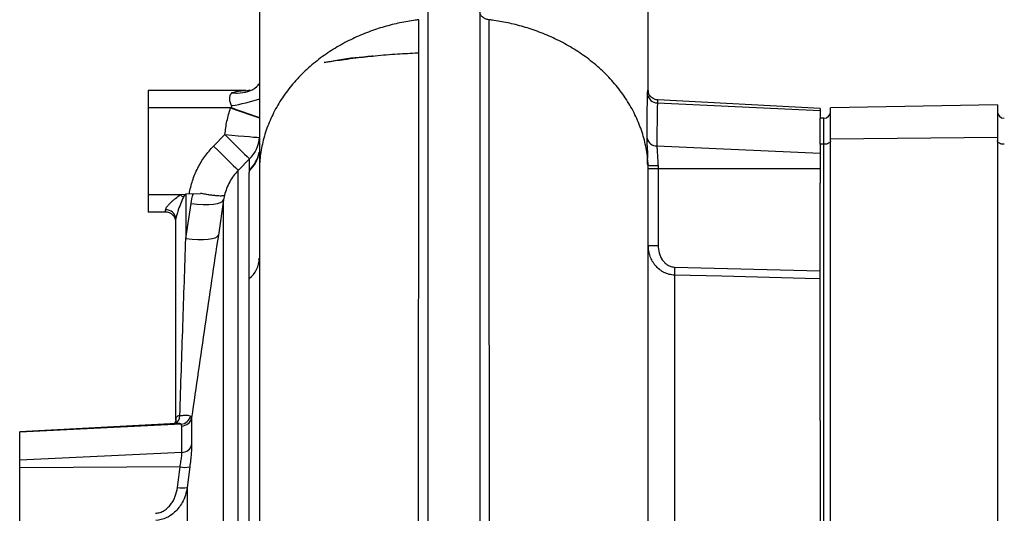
# Model space of a CAD drawing. Header units: millimetres. Extents: x 1593 to 4614, y 2291 to 3744.
# Tile 5 of 9: x 1710 to 2277, y 3135 to 3419. Entities that reach past the tile are written whole.
import ezdxf

# ---------------------------------------------------------------- set-up
doc = ezdxf.new("R2010")
doc.units = ezdxf.units.MM
doc.header["$LTSCALE"] = 2

msp = doc.modelspace()

# ---------------------------------------------------------------- linework, layer by layer
at = {"color": 7, "linetype": 'Continuous', "lineweight": 25}
for p, q in [((1945.48, 3466.87), (1945.48, 2916.92)), ((1975.48, 3466.87), (1975.48, 2916.92)), ((1840.97, 3378.63), (1784.48, 3378.63)), ((1784.48, 3378.63), (1784.48, 3368.63)), ((1784.48, 3368.63), (1784.48, 3318.63)), ((1831.96, 3368.63), (1784.48, 3368.63)), ((1831.96, 3368.63), (1832.21, 3368.86)), ((2077.68, 3371.52), (2171.48, 3367.14)), ((2077.94, 3373.19), (2077.88, 3373.19)), ((2171.48, 3368.29), (2077.94, 3373.19)), ((2171.48, 3368.29), (2171.48, 3367.14)), ((2273.48, 3370.41), (2177.48, 3368.74)), ((2177.48, 3350.68), (2177.48, 3368.74)), ((2273.48, 3370.41), (2273.48, 3351.52)), ((2171.48, 3367.14), (2171.48, 3362.63)), ((2171.48, 3347.77), (2171.48, 3362.63)), ((2173.48, 3362.63), (2171.48, 3362.63)), ((2173.48, 3347.63), (2173.48, 3362.63)), ((1822.17, 3346.64), (1828.7, 3353.23)), ((2273.48, 3351.52), (2177.48, 3350.68)), ((2273.48, 3351.52), (2273.48, 2962.52)), ((2077.45, 3346.7), (2171.48, 3342.56)), ((2171.48, 3347.77), (2171.48, 3342.56)), ((2173.48, 3347.63), (2171.48, 3347.63)), ((2173.48, 2958.63), (2173.48, 3347.63)), ((2177.48, 2961.68), (2177.48, 3350.68)), ((1848.34, 3342.68), (1848.4, 3343.05)), ((2171.48, 3342.56), (2171.48, 3333.78)), ((1842.84, 3339.21), (1836.31, 3332.63)), ((1836.31, 2996.72), (1836.31, 3332.63)), ((2072.48, 3323.51), (2072.48, 3330.14)), ((2078.12, 3333.78), (2171.48, 3333.78)), ((2171.48, 3333.78), (2171.48, 3325.27)), ((1848.48, 3327.67), (1848.48, 3326.97)), ((2171.48, 3188.59), (2171.48, 3325.27)), ((1803.01, 3318.63), (1784.48, 3318.63)), ((1784.48, 3318.63), (1784.48, 3308.63)), ((1803.14, 3318.77), (1806.02, 3318.92)), ((1806.02, 3318.92), (1806.16, 3318.93)), ((1810.35, 3319.15), (1806.16, 3318.93)), ((1806.16, 3318.93), (1806.16, 3293.3)), ((1810.35, 3319.15), (1814.67, 3319.38)), ((1828.41, 3318.33), (1827.9, 3315.57)), ((1806.16, 3293.3), (1809.19, 3313.5)), ((1827.9, 3315.57), (1824.87, 3295.39)), ((1827.9, 2999.31), (1827.9, 3315.57)), ((1794.48, 3308.63), (1784.48, 3308.63)), ((1794.48, 3308.63), (1794.48, 3309.92)), ((1800.48, 3188.81), (1800.48, 3304.69)), ((2072.48, 3289.37), (2078.16, 3289.37)), ((2087.64, 3276.93), (2171.48, 3274.85)), ((1800.83, 3186.8), (1710.48, 3182.06)), ((1800.48, 3189.83), (1800.36, 3187.66)), ((1809.5, 3190.2), (1809.5, 3174.65)), ((2171.48, 3188.59), (2171.48, 3117.67)), ((1803.53, 3186.42), (1710.48, 3181.78)), ((1710.48, 3181.78), (1710.48, 3182.06)), ((1710.48, 3165.81), (1710.48, 3181.78)), ((1803.89, 3185.4), (1803.53, 3186.42)), ((1803.89, 3170.16), (1803.89, 3185.4)), ((1803.89, 3170.16), (1710.48, 3165.81)), ((1710.48, 3161.26), (1710.48, 3165.81)), ((1802.8, 3161.9), (1710.48, 3161.26)), ((1710.48, 3127.39), (1710.48, 3161.26)), ((1808.41, 3161.87), (1806.92, 3150.01)), ((1806.92, 3150.01), (1806.92, 3073.16))]:
    msp.add_line(p, q, dxfattribs=at)
at = {"color": 8, "linetype": 'Continuous', "lineweight": 25}
msp.add_line((1848.48, 3331.94), (1848.48, 3327.32), dxfattribs=at)
at = {"color": 8, "linetype": 'Continuous', "lineweight": 25, "flags": 128}
for points in [[(1940.13, 3102.4), (1940.15, 3136.97), (1940.18, 3170.77), (1940.2, 3206.74), (1940.22, 3241.72), (1940.25, 3275.47), (1940.27, 3307.77), (1940.29, 3338.39), (1940.32, 3367.27), (1940.34, 3394.34), (1940.37, 3419.42), (1940.37, 3419.42), (1940.37, 3419.42)], [(1831.96, 3368.63), (1835.55, 3367.39), (1839.01, 3366.18), (1842.21, 3365.07), (1845.04, 3364.09), (1847.39, 3363.27), (1848.6, 3362.85)], [(1832.21, 3368.86), (1835.76, 3367.59), (1839.19, 3366.39), (1842.36, 3365.29), (1845.17, 3364.33), (1847.51, 3363.55), (1848.63, 3363.2)]]:
    msp.add_lwpolyline(points, dxfattribs=at)
at = {"color": 7, "linetype": 'Continuous', "lineweight": 25, "flags": 128}
for points in [[(1828.7, 3353.23), (1832.56, 3352.91), (1836.27, 3352.59), (1839.7, 3352.31), (1842.71, 3352.05), (1845.19, 3351.85), (1847.05, 3351.69), (1848.21, 3351.59), (1848.63, 3351.56)], [(1828.7, 3353.23), (1831.3, 3350.65), (1833.82, 3348.15), (1836.17, 3345.83), (1838.26, 3343.76), (1840.02, 3342.01), (1841.41, 3340.64), (1842.35, 3339.7), (1842.84, 3339.21)], [(1822.17, 3346.64), (1824.78, 3344.06), (1827.29, 3341.57), (1829.64, 3339.25), (1831.72, 3337.18), (1833.49, 3335.43), (1834.87, 3334.06), (1835.82, 3333.12), (1836.31, 3332.63)], [(2177.48, 3349.63), (2177.4, 3349.24), (2177.17, 3348.87), (2176.8, 3348.52), (2176.31, 3348.22), (2175.7, 3347.97), (2175.01, 3347.78), (2174.26, 3347.67), (2173.48, 3347.63)], [(2277.48, 3347.63), (2276.7, 3347.67), (2275.95, 3347.78), (2275.25, 3347.97), (2274.65, 3348.22), (2274.15, 3348.52), (2273.78, 3348.87), (2273.55, 3349.24), (2273.48, 3349.63)], [(2072.44, 3333.65), (2072.56, 3333.65), (2072.89, 3333.66), (2073.42, 3333.67), (2074.12, 3333.69), (2074.97, 3333.71), (2075.95, 3333.73), (2077.01, 3333.75), (2078.12, 3333.78)], [(1803.01, 3318.63), (1803.24, 3318.44), (1803.46, 3318.25), (1803.68, 3318.06), (1803.9, 3317.87), (1804.11, 3317.69), (1804.33, 3317.5), (1804.54, 3317.32), (1804.75, 3317.14)], [(1809.19, 3313.5), (1812.75, 3313.13), (1816.16, 3312.94), (1819.3, 3312.94), (1822.08, 3313.13), (1824.39, 3313.51), (1826.17, 3314.05), (1827.35, 3314.75), (1827.9, 3315.57)], [(1806.16, 3293.3), (1809.72, 3292.94), (1813.12, 3292.75), (1816.26, 3292.76), (1819.03, 3292.95), (1821.35, 3293.32), (1823.13, 3293.87), (1824.31, 3294.56), (1824.87, 3295.39)], [(2171.48, 3270.2), (2162.81, 3270.42), (2114.89, 3271.62), (2087.64, 3272.3)]]:
    msp.add_lwpolyline(points, dxfattribs=at)
at = {"color": 8, "linetype": 'Continuous', "lineweight": 25}
for centre, radius, start, end in [((1817.65, 3467.03), 98.22, 278.6805, 288.4563), ((1829.93, 3345.99), 18.7, 313.4336, 349.7884), ((1829.37, 3346.74), 19.34, 314.1498, 348.552), ((1797.75, 3191.11), 4.95, 298.5129, 3.5194)]:
    msp.add_arc(centre, radius, start, end, dxfattribs=at)
at = {"color": 7, "linetype": 'Continuous', "lineweight": 25}
for centre, radius, start, end in [((2077.71, 3377.28), 5.76, 188.8233, 269.6705), ((2173.48, 3366.63), 4, 270, 0), ((2277.48, 3366.63), 4, 180, 270), ((1828.95, 3353.25), 19.75, 314.6918, 355.0745), ((2077.33, 3352.35), 5.66, 192.1385, 271.2019), ((1794.84, 3304.27), 5.65, 4.1933, 93.6535), ((1794.48, 3302.63), 6, 0, 90), ((1833.41, 3282.33), 15.07, 307.6713, 358.6806), ((2166.89, 3274.62), 79.28, 178.327, 181.673), ((1802.79, 3192.7), 6.32, 276.7392, 345.1526), ((1803.71, 3191.29), 5.89, 271.7282, 349.2691), ((1803.86, 3175.95), 5.79, 270.2823, 347.0519), ((1805.67, 3175.5), 13.91, 258.0816, 281.3586), ((1804.15, 3163.74), 14.01, 258.3133, 281.4232)]:
    msp.add_arc(centre, radius, start, end, dxfattribs=at)
for centre, major_axis, ratio, start_param, end_param in [((1806.48, 3274.24), (0, -46.36), 0.258819, 3.423774, 3.434373), ((1806.48, 3274.24), (0, 44.81), 0.133894, 0.076062, 0.29278), ((1806.48, 3189.47), (3.21, 5.72), 0.886144, 2.101124, 2.135773)]:
    msp.add_ellipse(centre, major_axis=major_axis, ratio=ratio, start_param=start_param, end_param=end_param, dxfattribs=at)
for points, knots in [([(2072.48, 3377.87), (2072.48, 3380.17), (2072.48, 3387.37), (2072.48, 3400.71), (2072.48, 3417.82), (2072.48, 3435.65), (2072.48, 3448.26), (2072.48, 3454.39)], [0, 0, 0, 0, 0.1070947, 0.334485, 0.5607743, 0.7861386, 1, 1, 1, 1]), ([(1848.48, 3450.97), (1848.48, 3442.5), (1848.48, 3425.54), (1848.48, 3402.44), (1848.48, 3382.87), (1848.48, 3366.92), (1848.48, 3352.82), (1848.48, 3341.25), (1848.48, 3334.46), (1848.48, 3332.29)], [0, 0, 0, 0, 0.176749, 0.354194, 0.532616, 0.667259, 0.802121, 0.936805, 1, 1, 1, 1]), ([(1940.37, 3419.42), (1939.68, 3419.33), (1936.09, 3418.86), (1929.47, 3417.71), (1920.43, 3415.46), (1911.29, 3412.43), (1902.2, 3408.58), (1893.29, 3403.86), (1884.72, 3398.27), (1876.7, 3391.81), (1869.39, 3384.55), (1863, 3376.58), (1857.66, 3368.06), (1853.5, 3359.15), (1850.55, 3350.03), (1848.84, 3340.89), (1848.48, 3334.89), (1848.48, 3331.94)], [0.7338988, 0.7338988, 0.7338988, 0.7338988, 0.7364008, 0.7469313, 0.7574619, 0.7679925, 0.778523, 0.7890536, 0.7995842, 0.8101147, 0.8206453, 0.8311759, 0.8417064, 0.852237, 0.8627676, 0.8732981, 0.8838287, 0.8838287, 0.8838287, 0.8838287]), ([(1980.58, 3419.42), (1979.88, 3419.5), (1979.2, 3419.68), (1977.95, 3420.23), (1977.39, 3420.58), (1976.47, 3421.43), (1976.1, 3421.92), (1975.6, 3422.97), (1975.48, 3423.53), (1975.48, 3424.09)], [0, 0, 0, 0, 0.25, 0.25, 0.5, 0.5, 0.75, 0.75, 1, 1, 1, 1]), ([(1980.58, 3419.42), (1980.58, 3418.55), (1980.59, 3417.68), (1980.59, 3415.94), (1980.59, 3413.3), (1980.59, 3410.64), (1980.6, 3405.26), (1980.6, 3401.61), (1980.62, 3390.49), (1980.62, 3382.83), (1980.65, 3359.1), (1980.66, 3342.52), (1980.68, 3307.86), (1980.7, 3289.79), (1980.72, 3261.58), (1980.72, 3251.99), (1980.73, 3237.32), (1980.73, 3232.38), (1980.74, 3222.41), (1980.74, 3217.38), (1980.76, 3192.03), (1980.78, 3171.27), (1980.79, 3144.75), (1980.8, 3139.41), (1980.81, 3128.68), (1980.81, 3123.28), (1980.82, 3107.07), (1980.83, 3096.23), (1980.85, 3063.58), (1980.87, 3041.66), (1980.9, 2997.52), (1980.91, 2975.29), (1980.93, 2947.32), (1980.94, 2941.72), (1980.94, 2930.49), (1980.95, 2924.87), (1980.95, 2913.65), (1980.96, 2908.05), (1980.97, 2896.87), (1980.97, 2891.3), (1980.99, 2863.51), (1981.01, 2841.54), (1981.03, 2814.4), (1981.03, 2808.98), (1981.04, 2798.24), (1981.04, 2792.91), (1981.05, 2777.03), (1981.06, 2766.59), (1981.09, 2735.72), (1981.1, 2715.73), (1981.13, 2686.63), (1981.14, 2677.08), (1981.15, 2662.99), (1981.16, 2658.32), (1981.17, 2649.08), (1981.17, 2644.5), (1981.18, 2635.45), (1981.18, 2630.98), (1981.19, 2622.16), (1981.2, 2617.81), (1981.21, 2609.23), (1981.2, 2604.99), (1981.2, 2596.64), (1981.2, 2588.41), (1981.2, 2580.41), (1981.2, 2574.5), (1981.2, 2572.54), (1981.2, 2568.66), (1981.2, 2566.73), (1981.2, 2557.19), (1981.2, 2549.86), (1981.2, 2528.74), (1981.2, 2515.83), (1981.2, 2504.07)], [0, 0, 0, 0, 0.003906, 0.003906, 0.007813, 0.015625, 0.015625, 0.03125, 0.03125, 0.0625, 0.0625, 0.125, 0.125, 0.1875, 0.1875, 0.21875, 0.21875, 0.234375, 0.234375, 0.25, 0.25, 0.3125, 0.3125, 0.328125, 0.328125, 0.34375, 0.34375, 0.375, 0.375, 0.4375, 0.4375, 0.5, 0.5, 0.515625, 0.515625, 0.53125, 0.53125, 0.546875, 0.546875, 0.5625, 0.5625, 0.625, 0.625, 0.640625, 0.640625, 0.65625, 0.65625, 0.6875, 0.6875, 0.75, 0.75, 0.78125, 0.78125, 0.796875, 0.796875, 0.8125, 0.8125, 0.828125, 0.828125, 0.84375, 0.84375, 0.859375, 0.859375, 0.875, 0.890625, 0.890625, 0.898437, 0.898437, 0.90625, 0.90625, 0.9375, 0.9375, 1, 1, 1, 1]), ([(2072.4, 3335.21), (2072.32, 3337.1), (2071.9, 3342.01), (2070.4, 3350.03), (2067.45, 3359.15), (2063.3, 3368.06), (2057.96, 3376.58), (2051.56, 3384.55), (2044.26, 3391.81), (2036.23, 3398.27), (2027.67, 3403.86), (2018.75, 3408.58), (2009.66, 3412.43), (2000.53, 3415.46), (1991.49, 3417.71), (1984.87, 3418.86), (1981.27, 3419.33), (1980.58, 3419.42)], [0.4395546, 0.4395546, 0.4395546, 0.4395546, 0.4462207, 0.4567513, 0.4672818, 0.4778124, 0.488343, 0.4988735, 0.5094041, 0.5199347, 0.5304652, 0.5409958, 0.5515264, 0.5620569, 0.5725875, 0.5831181, 0.58562, 0.58562, 0.58562, 0.58562]), ([(1885.76, 3395.01), (1885.76, 3395.01), (1888.58, 3395.01), (1897.67, 3397.35), (1907, 3398), (1913.73, 3398.55), (1913.95, 3398.57)], [0, 0, 0, 0, 0.000004, 0.298281, 0.977535, 1, 1, 1, 1]), ([(1939.69, 3400.13), (1935.8, 3399.95), (1927.62, 3399.56), (1915.72, 3398.55), (1905.49, 3397.43), (1897.92, 3396.44), (1892.78, 3395.71), (1888.99, 3395.14), (1886.83, 3394.79), (1885.96, 3394.65)], [0, 0, 0, 0, 0.216057, 0.454532, 0.66258, 0.786852, 0.878617, 0.950674, 1, 1, 1, 1]), ([(1832.85, 3377.39), (1832.88, 3377.39), (1832.98, 3377.37), (1833.97, 3377.24), (1837.07, 3377.03), (1841.98, 3377.86), (1846.44, 3379.95), (1848.01, 3382.1), (1848.48, 3382.74)], [0, 0, 0, 0, 0.00378, 0.017467, 0.160628, 0.507957, 0.852217, 1, 1, 1, 1]), ([(1832.48, 3369.93), (1832.3, 3370.29), (1831.8, 3371.34), (1831.48, 3372.74), (1831.38, 3374.42), (1831.57, 3375.49), (1832.08, 3376.63), (1832.52, 3377.06), (1832.85, 3377.39)], [0, 0, 0, 0, 0.1230443, 0.3630524, 0.4533969, 0.7159413, 0.7827167, 1, 1, 1, 1]), ([(1832.85, 3377.39), (1833.58, 3377.64), (1836.09, 3378.49), (1838.94, 3378.57), (1840.97, 3378.63)], [0, 0, 0, 0, 0.287814, 1, 1, 1, 1]), ([(1843.05, 3378.75), (1842.78, 3378.68), (1842.09, 3378.49), (1841.5, 3378.48), (1841.38, 3378.48), (1841.36, 3378.48)], [0, 0, 0, 0, 0.34636, 0.894948, 1, 1, 1, 1]), ([(2071.8, 3351.16), (2071.8, 3355.63), (2071.82, 3364.58), (2071.95, 3372.46), (2072.02, 3376.4)], [0, 0, 0, 0, 0.49938, 1, 1, 1, 1]), ([(2077.91, 3373.19), (2077.9, 3373.19), (2077.26, 3373.13), (2076.11, 3373.52), (2074.7, 3374.26), (2073.7, 3375.21), (2073.05, 3376.15), (2072.68, 3376.96), (2072.52, 3377.51), (2072.45, 3377.84), (2072.43, 3377.99), (2072.44, 3377.92), (2072.45, 3377.63), (2072.46, 3377.53)], [0, 0, 0, 0, 0.003089, 0.146716, 0.26742, 0.372853, 0.465333, 0.545293, 0.611038, 0.678464, 0.772055, 0.913539, 1, 1, 1, 1]), ([(1828.7, 3353.23), (1829, 3355.83), (1829.6, 3361.06), (1831.17, 3366.1), (1831.96, 3368.63)], [0, 0, 0, 0, 0.496064, 1, 1, 1, 1]), ([(1832.21, 3368.86), (1832.3, 3368.95), (1832.45, 3369.11), (1832.57, 3369.4), (1832.58, 3369.68), (1832.51, 3369.85), (1832.48, 3369.93)], [0, 0, 0, 0, 0.315822, 0.548911, 0.783631, 1, 1, 1, 1]), ([(2072.4, 3335.21), (2072.4, 3335.21), (2071.63, 3336.76), (2072.65, 3341.04), (2071.75, 3346.71), (2071.78, 3349.67), (2071.8, 3351.16)], [0, 0, 0, 0, 0.000007, 0.268353, 0.632162, 1, 1, 1, 1]), ([(1808.17, 3319.04), (1808.59, 3321.64), (1809.21, 3324.19), (1810.42, 3327.93), (1810.87, 3329.16), (1811.88, 3331.59), (1812.43, 3332.79), (1814.22, 3336.31), (1815.57, 3338.54), (1818.62, 3342.77), (1820.31, 3344.77), (1822.17, 3346.64)], [0, 0, 0, 0, 0.25, 0.25, 0.375, 0.375, 0.5, 0.5, 0.75, 0.75, 1, 1, 1, 1]), ([(2077.45, 3346.7), (2077.45, 3346.06), (2077.47, 3345.33), (2077.55, 3343.67), (2077.61, 3342.74), (2077.74, 3340.77), (2077.81, 3339.72), (2077.96, 3337.51), (2078.02, 3336.37), (2078.07, 3335.21)], [0, 0, 0, 0, 0.25, 0.25, 0.5, 0.5, 0.75, 0.75, 1, 1, 1, 1]), ([(2072.4, 3335.19), (2072.4, 3335.19), (2072.4, 3335.32), (2072.4, 3335.45), (2072.39, 3335.57)], [0, 0, 0, 0, 0.000312, 1, 1, 1, 1]), ([(2078.07, 3335.21), (2077.92, 3335.21), (2077.63, 3335.2), (2076.69, 3335.19), (2075.28, 3335.19), (2073.72, 3335.27), (2072.64, 3335.4), (2072.48, 3335.51), (2072.39, 3335.57)], [0, 0, 0, 0, 0.052216, 0.096104, 0.32208, 0.54805, 0.774025, 1, 1, 1, 1]), ([(1836.31, 3332.63), (1834.36, 3330.64), (1832.73, 3328.44), (1830.73, 3324.82), (1830.14, 3323.55), (1829.14, 3320.98), (1828.73, 3319.67), (1828.41, 3318.33)], [0, 0, 0, 0, 0.5, 0.5, 0.75, 0.75, 1, 1, 1, 1]), ([(1842.62, 3270.4), (1842.62, 3276.5), (1842.62, 3288.75), (1842.62, 3304.12), (1842.6, 3317.18), (1842.66, 3325.24), (1842.57, 3329.85), (1842.72, 3331.56), (1842.79, 3332.42)], [0, 0, 0, 0, 0.216189, 0.433879, 0.650068, 0.867758, 0.93387, 1, 1, 1, 1]), ([(1842.79, 3332.42), (1842.81, 3332.52), (1842.83, 3332.68), (1842.84, 3332.82), (1842.84, 3332.87)], [0, 0, 0, 0, 0.628635, 1, 1, 1, 1]), ([(2078.12, 3333.78), (2078.14, 3332.85), (2078.16, 3331.93), (2078.17, 3330.08), (2078.16, 3329.15), (2078.16, 3326.37), (2078.16, 3320.82), (2078.16, 3307.87), (2078.16, 3296.77), (2078.16, 3289.37)], [0, 0, 0, 0, 0.0625, 0.0625, 0.125, 0.125, 0.25, 0.5, 1, 1, 1, 1]), ([(1848.48, 3327.32), (1848.48, 3321.78), (1848.48, 3310.85), (1848.48, 3292.83), (1848.48, 3274.15), (1848.48, 3254.84), (1848.48, 3233.5), (1848.48, 3210.12), (1848.48, 3184.74), (1848.48, 3159.33), (1848.48, 3132.94), (1848.48, 3105.71), (1848.48, 3077.75), (1848.48, 3050.45), (1848.48, 3023.89), (1848.48, 3002.3), (1848.48, 2989.56), (1848.48, 2985.42)], [0, 0, 0, 0, 0.069271, 0.136534, 0.201985, 0.265771, 0.327994, 0.403668, 0.477075, 0.548237, 0.617143, 0.693118, 0.766203, 0.836478, 0.904012, 0.968866, 1, 1, 1, 1]), ([(2072.48, 3001.25), (2072.48, 3005.6), (2072.48, 3018.48), (2072.48, 3040.25), (2072.48, 3066.99), (2072.48, 3092.93), (2072.48, 3117.85), (2072.48, 3141.59), (2072.48, 3165.82), (2072.48, 3190.39), (2072.48, 3213.65), (2072.48, 3235.49), (2072.48, 3255.82), (2072.48, 3275.79), (2072.48, 3295.14), (2072.48, 3311.25), (2072.48, 3320.18), (2072.48, 3323.51)], [0, 0, 0, 0, 0.034785, 0.102984, 0.175492, 0.252363, 0.317052, 0.384624, 0.455106, 0.528481, 0.604744, 0.670525, 0.738376, 0.808376, 0.88065, 0.955378, 1, 1, 1, 1]), ([(1794.48, 3309.92), (1794.48, 3310.21), (1794.58, 3310.53), (1794.95, 3311.24), (1795.2, 3311.62), (1795.8, 3312.37), (1796.13, 3312.75), (1796.87, 3313.52), (1797.26, 3313.9), (1798.06, 3314.65), (1798.48, 3315.02), (1799.35, 3315.77), (1799.79, 3316.14), (1801.14, 3317.23), (1802.07, 3317.94), (1803.01, 3318.63)], [0, 0, 0, 0, 0.125, 0.125, 0.25, 0.25, 0.375, 0.375, 0.5, 0.5, 0.625, 0.625, 0.75, 0.75, 1, 1, 1, 1]), ([(1804.75, 3317.14), (1804.17, 3315.82), (1803, 3313.09), (1801.61, 3309.46), (1800.76, 3306.69), (1800.49, 3305.3), (1800.48, 3304.77), (1800.48, 3304.69)], [0, 0, 0, 0, 0.313228, 0.644197, 0.833871, 0.972286, 1, 1, 1, 1]), ([(1828.41, 3318.33), (1828.39, 3318.3), (1828.37, 3318.28), (1828.32, 3318.23), (1828.29, 3318.2), (1828.19, 3318.14), (1828.11, 3318.1), (1827.8, 3317.99), (1827.52, 3317.94), (1827, 3317.89), (1826.8, 3317.87), (1826.38, 3317.86), (1826.16, 3317.86), (1825.44, 3317.87), (1824.89, 3317.89), (1823.68, 3317.99), (1823.01, 3318.05), (1821.58, 3318.22), (1820.81, 3318.32), (1819.2, 3318.56), (1818.34, 3318.7), (1816.55, 3319.02), (1815.63, 3319.19), (1814.67, 3319.38)], [0, 0, 0, 0, 0.03125, 0.03125, 0.0625, 0.0625, 0.125, 0.125, 0.25, 0.25, 0.3125, 0.3125, 0.375, 0.375, 0.5, 0.5, 0.625, 0.625, 0.75, 0.75, 0.875, 0.875, 1, 1, 1, 1]), ([(1824.87, 3295.39), (1823.58, 3286.71), (1822.29, 3278.02), (1819.71, 3260.58), (1818.43, 3251.84), (1815.86, 3234.3), (1814.59, 3225.51), (1812.04, 3207.89), (1810.77, 3199.06), (1809.5, 3190.2)], [0, 0, 0, 0, 0.25, 0.25, 0.5, 0.5, 0.75, 0.75, 1, 1, 1, 1]), ([(1802.69, 3191.41), (1803.28, 3208.79), (1804.43, 3242.83), (1805.59, 3276.71), (1806.16, 3293.3)], [0, 0, 0, 0, 0.510504, 1, 1, 1, 1]), ([(2087.64, 3272.3), (2086.56, 3272.33), (2085.51, 3272.49), (2083.96, 3272.88), (2083.45, 3273.04), (2082.45, 3273.42), (2081.96, 3273.63), (2081.02, 3274.11), (2080.56, 3274.37), (2079.67, 3274.95), (2079.24, 3275.26), (2078, 3276.25), (2077.25, 3276.99), (2076.23, 3278.2), (2075.91, 3278.62), (2075.32, 3279.48), (2075.04, 3279.92), (2074.28, 3281.28), (2073.85, 3282.23), (2073.34, 3283.71), (2073.18, 3284.22), (2072.93, 3285.23), (2072.82, 3285.74), (2072.56, 3287.27), (2072.48, 3288.31), (2072.48, 3289.37)], [0, 0, 0, 0, 0.125, 0.125, 0.1875, 0.1875, 0.25, 0.25, 0.3125, 0.3125, 0.375, 0.375, 0.5, 0.5, 0.5625, 0.5625, 0.625, 0.625, 0.75, 0.75, 0.8125, 0.8125, 0.875, 0.875, 1, 1, 1, 1]), ([(2078.16, 3289.37), (2078.16, 3287.92), (2078.35, 3286.5), (2079.13, 3283.71), (2079.71, 3282.4), (2080.92, 3280.6), (2081.37, 3280.04), (2082.39, 3279.03), (2082.96, 3278.57), (2083.87, 3278), (2084.18, 3277.82), (2084.84, 3277.52), (2085.18, 3277.39), (2086.21, 3277.07), (2086.91, 3276.95), (2087.64, 3276.93)], [0, 0, 0, 0, 0.25, 0.25, 0.5, 0.5, 0.625, 0.625, 0.75, 0.75, 0.8125, 0.8125, 0.875, 0.875, 1, 1, 1, 1]), ([(2087.64, 3272.3), (2087.64, 3264.22), (2087.64, 3255.72), (2087.64, 3237.94), (2087.64, 3228.64), (2087.64, 3214.08), (2087.64, 3209.13), (2087.64, 3201.54), (2087.64, 3198.99), (2087.64, 3193.83), (2087.64, 3191.21), (2087.64, 3178.09), (2087.64, 3167.33), (2087.64, 3145.31), (2087.64, 3134.05), (2087.64, 3111.04), (2087.64, 3099.28), (2087.64, 3081.27), (2087.64, 3075.2), (2087.64, 3066.01), (2087.64, 3062.92), (2087.64, 3056.74), (2087.64, 3053.65), (2087.64, 3038.16), (2087.64, 3025.7), (2087.64, 3013.18)], [0, 0, 0, 0, 0.125, 0.125, 0.25, 0.25, 0.3125, 0.3125, 0.34375, 0.34375, 0.375, 0.375, 0.5, 0.5, 0.625, 0.625, 0.75, 0.75, 0.8125, 0.8125, 0.84375, 0.84375, 0.875, 0.875, 1, 1, 1, 1]), ([(1842.62, 2996.75), (1842.62, 3010.38), (1842.62, 3023.87), (1842.62, 3043.88), (1842.62, 3050.51), (1842.62, 3060.41), (1842.62, 3063.7), (1842.62, 3070.26), (1842.62, 3073.53), (1842.62, 3089.77), (1842.62, 3102.42), (1842.62, 3127.06), (1842.62, 3139.05), (1842.62, 3162.36), (1842.62, 3173.68), (1842.62, 3187.41), (1842.62, 3190.14), (1842.62, 3195.53), (1842.62, 3198.2), (1842.62, 3206.1), (1842.62, 3211.25), (1842.62, 3221.31), (1842.62, 3226.22), (1842.62, 3235.8), (1842.62, 3240.46), (1842.62, 3254), (1842.62, 3262.48), (1842.62, 3270.4)], [0, 0, 0, 0, 0.125, 0.125, 0.1875, 0.1875, 0.21875, 0.21875, 0.25, 0.25, 0.375, 0.375, 0.5, 0.5, 0.625, 0.625, 0.65625, 0.65625, 0.6875, 0.6875, 0.75, 0.75, 0.8125, 0.8125, 0.875, 0.875, 1, 1, 1, 1]), ([(1800.48, 3188.77), (1800.48, 3188.77), (1800.48, 3188.79), (1800.44, 3188.32), (1800.04, 3187.42), (1799.51, 3186.95), (1799.25, 3186.72)], [0, 0, 0, 0, 0.049424, 0.277583, 0.630594, 1, 1, 1, 1]), ([(1800.48, 3189.03), (1800.49, 3189.4), (1800.54, 3189.75), (1800.71, 3190.36), (1800.85, 3190.62), (1801.13, 3190.92), (1801.24, 3191), (1801.47, 3191.15), (1801.6, 3191.21), (1802.02, 3191.34), (1802.34, 3191.39), (1802.69, 3191.41)], [0, 0, 0, 0, 0.25, 0.25, 0.5, 0.5, 0.625, 0.625, 0.75, 0.75, 1, 1, 1, 1]), ([(1802.69, 3191.41), (1803.45, 3191.48), (1804.16, 3191.54), (1805.14, 3191.6), (1805.45, 3191.61), (1806.05, 3191.62), (1806.33, 3191.63), (1807.12, 3191.61), (1807.58, 3191.56), (1808.35, 3191.39), (1808.66, 3191.26), (1808.9, 3191.08)], [0, 0, 0, 0, 0.25, 0.25, 0.375, 0.375, 0.5, 0.5, 0.75, 0.75, 1, 1, 1, 1]), ([(1802.8, 3161.9), (1802.99, 3162.96), (1803.4, 3165.18), (1803.81, 3168.19), (1803.86, 3169.51), (1803.89, 3170.16)], [0, 0, 0, 0, 0.313757, 0.657317, 1, 1, 1, 1]), ([(1809.5, 3174.65), (1809.5, 3174.03), (1809.48, 3173.27), (1809.4, 3171.93), (1809.37, 3171.45), (1809.3, 3170.44), (1809.26, 3169.91), (1809.17, 3168.8), (1809.11, 3168.23), (1809, 3167.03), (1808.93, 3166.41), (1808.73, 3164.52), (1808.58, 3163.21), (1808.41, 3161.87)], [0, 0, 0, 0, 0.25, 0.25, 0.375, 0.375, 0.5, 0.5, 0.625, 0.625, 0.75, 0.75, 1, 1, 1, 1]), ([(1788.7, 3135.12), (1789.59, 3135.19), (1790.45, 3135.37), (1791.7, 3135.78), (1792.11, 3135.95), (1792.91, 3136.33), (1793.3, 3136.54), (1794.43, 3137.23), (1795.12, 3137.77), (1796.09, 3138.68), (1796.41, 3139), (1797, 3139.65), (1797.28, 3139.99), (1798.07, 3141.04), (1798.54, 3141.78), (1799.38, 3143.32), (1799.75, 3144.13), (1800.68, 3146.58), (1801.09, 3148.27), (1801.31, 3150.02)], [0, 0, 0, 0, 0.125, 0.125, 0.1875, 0.1875, 0.25, 0.25, 0.375, 0.375, 0.4375, 0.4375, 0.5, 0.5, 0.625, 0.625, 0.75, 0.75, 1, 1, 1, 1]), ([(1806.92, 3150.01), (1806.64, 3148.53), (1806.07, 3145.53), (1803.88, 3140.51), (1800.25, 3135.8), (1794.89, 3132.06), (1790.93, 3131.34), (1788.91, 3130.97)], [0, 0, 0, 0, 0.1591328, 0.3235979, 0.5767528, 0.7838604, 1, 1, 1, 1])]:
    msp.add_open_spline(points, degree=3, knots=knots, dxfattribs=at)
at = {"color": 8, "linetype": 'Continuous', "lineweight": 25}
for points, knots in [([(2072.02, 3376.4), (2072.06, 3377.29), (2072.13, 3379.05), (2072.4, 3379.02), (2072.45, 3377.53), (2072.47, 3376.89)], [0, 0, 0, 0, 0.365561, 0.726385, 1, 1, 1, 1]), ([(2077.93, 3372.98), (2077.9, 3373.04), (2077.78, 3373.23), (2077.72, 3372.23), (2077.68, 3371.52)], [0, 0, 0, 0, 0.286808, 1, 1, 1, 1]), ([(1803.53, 3186.42), (1803.45, 3186.48), (1803.11, 3186.72), (1802.42, 3186.81), (1801.61, 3186.84), (1801.23, 3186.8), (1800.99, 3186.78)], [0, 0, 0, 0, 0.166967, 0.677057, 0.798236, 1, 1, 1, 1])]:
    msp.add_open_spline(points, degree=3, knots=knots, dxfattribs=at)
at = {"color": 7, "linetype": 'Continuous', "lineweight": 25}
for points in [[(2077.68, 3371.52), (2077.53, 3363.99), (2077.43, 3355.72), (2077.45, 3346.7)], [(1842.84, 3332.87), (1842.84, 3335.51), (1842.84, 3337.63), (1842.84, 3339.21)], [(2072.39, 3335.57), (2072.4, 3335.45), (2072.4, 3335.33), (2072.4, 3335.21)], [(2072.44, 3333.65), (2072.43, 3334.17), (2072.42, 3334.68), (2072.4, 3335.19)], [(2078.07, 3335.21), (2078.09, 3334.73), (2078.11, 3334.26), (2078.12, 3333.78)], [(2072.48, 3330.14), (2072.48, 3331.31), (2072.46, 3332.48), (2072.44, 3333.65)], [(1809.19, 3313.5), (1809.48, 3315.4), (1809.86, 3317.28), (1810.35, 3319.15)], [(1808.9, 3191.08), (1809.27, 3190.8), (1809.47, 3190.5), (1809.5, 3190.2)], [(1801.31, 3150.02), (1801.8, 3153.98), (1802.29, 3157.94), (1802.8, 3161.9)]]:
    msp.add_open_spline(points, degree=3, dxfattribs=at)

doc.saveas('drawing.dxf')
